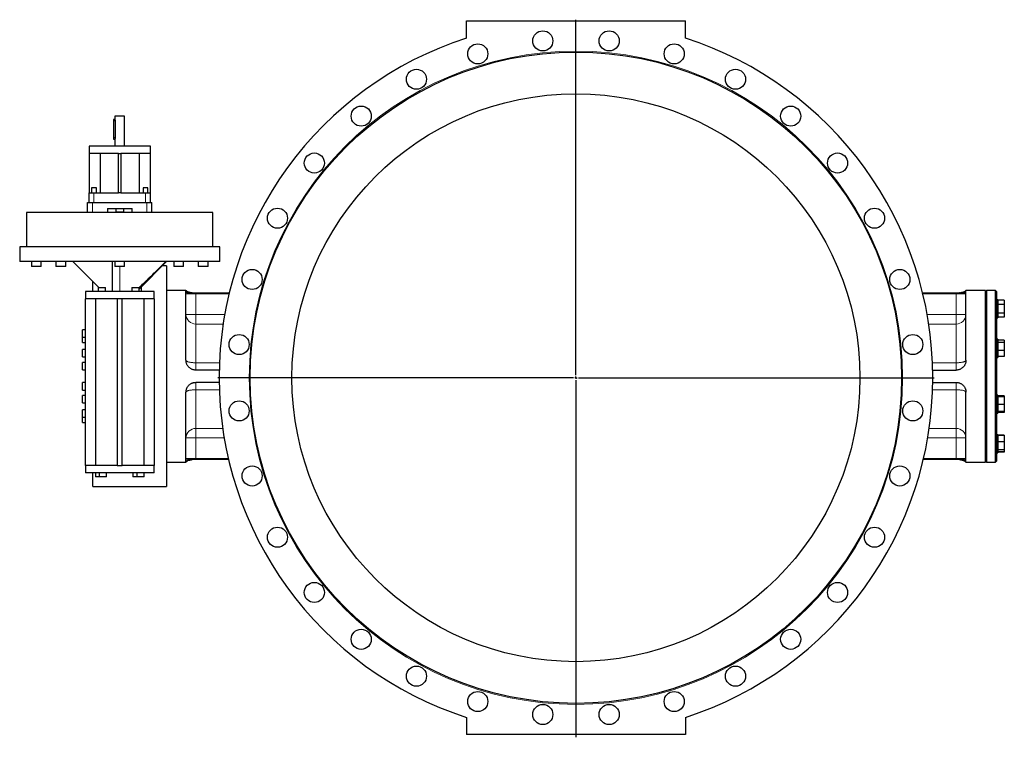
# Model space of a CAD drawing. Header units: millimetres. Extents: x -1833 to 1480, y -838 to 1864.
# Tile 3 of 4: x -1833 to 174, y 375 to 1838. Entities that reach past the tile are written whole.
import ezdxf

# ---------------------------------------------------------------- set-up
doc = ezdxf.new("R2010")
doc.units = ezdxf.units.MM
doc.layers.add('FORMAT', color=7, linetype='Continuous')

# ---------------------------------------------------------------- blocks, each defined once
blk = doc.blocks.new('SW_CENTERMARKSYMBOL_0')
at = {"layer": 'FORMAT', "color": 0}
for p, q in [((0, 5), (0, 730)), ((-5, 0), (-730, 0)), ((0, 0), (-2.5, 0)), ((0, 0), (0, 2.5)), ((0, 0), (0, -2.5)), ((0, 0), (2.5, 0)), ((5, 0), (730, 0)), ((0, -5), (0, -733.2))]:
    blk.add_line(p, q, dxfattribs=at)

msp = doc.modelspace()

# ---------------------------------------------------------------- linework, layer by layer
at = {"color": 7, "linetype": 'Continuous', "lineweight": 25}
for p, q in [((-921.9, 1800.9), (-921.9, 1835.9)), ((-921.9, 1835.9), (-475.9, 1835.9)), ((-475.9, 1800.9), (-475.9, 1835.9)), ((-1638.9, 1634.9), (-1641.9, 1634.9)), ((-1641.9, 1634.9), (-1641.9, 1631.9)), ((-1641.9, 1631.9), (-1641.9, 1597.9)), ((-1638.9, 1641.4), (-1638.9, 1634.9)), ((-1618.9, 1641.4), (-1638.9, 1641.4)), ((-1638.4, 1631.9), (-1638.4, 1597.9)), ((-1618.9, 1580.4), (-1618.9, 1641.4)), ((-1641.9, 1597.9), (-1641.9, 1594.9)), ((-1641.9, 1594.9), (-1638.8, 1594.9)), ((-1638.9, 1595), (-1638.9, 1580.4)), ((-1691.4, 1580.4), (-1691.4, 1565.4)), ((-1566.4, 1580.4), (-1691.4, 1580.4)), ((-1566.4, 1565.4), (-1566.4, 1580.4)), ((-1691.4, 1565.4), (-1691.4, 1485.4)), ((-1691.3, 1565.4), (-1691.4, 1565.4)), ((-1631.4, 1565.4), (-1691.3, 1565.4)), ((-1669.1, 1565.4), (-1669.1, 1485.4)), ((-1631.4, 1485.4), (-1631.4, 1565.4)), ((-1631.4, 1565.4), (-1626.4, 1565.4)), ((-1626.4, 1565.4), (-1626.4, 1485.4)), ((-1566.4, 1565.4), (-1626.4, 1565.4)), ((-1588.6, 1485.4), (-1588.6, 1565.4)), ((-1566.4, 1565.4), (-1566.3, 1565.4)), ((-1566.3, 1485.4), (-1566.3, 1565.4)), ((-1691.4, 1465.4), (-1691.4, 1485.4)), ((-1691.4, 1485.4), (-1681.4, 1485.4)), ((-1691.4, 1485.4), (-1691.4, 1485.4)), ((-1686.4, 1495.4), (-1686.4, 1485.4)), ((-1676.4, 1495.4), (-1686.4, 1495.4)), ((-1681.4, 1485.4), (-1631.4, 1485.4)), ((-1676.4, 1485.4), (-1676.4, 1495.4)), ((-1626.4, 1485.4), (-1631.4, 1485.4)), ((-1626.4, 1485.4), (-1576.4, 1485.4)), ((-1581.4, 1495.4), (-1581.4, 1485.4)), ((-1571.4, 1495.4), (-1581.4, 1495.4)), ((-1576.4, 1485.4), (-1566.4, 1485.4)), ((-1571.4, 1485.4), (-1571.4, 1495.4)), ((-1566.4, 1465.4), (-1566.4, 1485.4)), ((-1566.4, 1485.4), (-1566.3, 1485.4)), ((-1694.4, 1445.4), (-1694.4, 1465.4)), ((-1694.4, 1465.4), (-1684.4, 1465.4)), ((-1684.4, 1465.4), (-1573.4, 1465.4)), ((-1573.4, 1465.4), (-1563.4, 1465.4)), ((-1563.4, 1445.4), (-1563.4, 1465.4)), ((-1818.9, 1445.4), (-1818.9, 1375.4)), ((-1438.9, 1445.4), (-1818.9, 1445.4)), ((-1653.8, 1453.4), (-1653.8, 1445.4)), ((-1653.8, 1453.4), (-1636.4, 1453.4)), ((-1636.4, 1453.4), (-1621.4, 1453.4)), ((-1636.4, 1446.1), (-1636.4, 1453.4)), ((-1621.4, 1446.1), (-1636.4, 1446.1)), ((-1636.4, 1446.1), (-1636.4, 1445.4)), ((-1621.4, 1453.4), (-1621.4, 1446.1)), ((-1621.4, 1453.4), (-1603.9, 1453.4)), ((-1621.4, 1446.1), (-1621.4, 1445.4)), ((-1603.9, 1445.4), (-1603.9, 1453.4)), ((-1438.9, 1375.4), (-1438.9, 1445.4)), ((-1832.9, 1375.4), (-1832.9, 1345.4)), ((-1424.9, 1375.4), (-1832.9, 1375.4)), ((-1424.9, 1345.4), (-1424.9, 1375.4)), ((-1424.9, 1345.4), (-1832.9, 1345.4)), ((-1808.9, 1345.4), (-1808.9, 1335.4)), ((-1788.9, 1335.4), (-1788.9, 1345.4)), ((-1759.1, 1345.4), (-1759.1, 1335.4)), ((-1739.1, 1335.4), (-1739.1, 1345.4)), ((-1671.3, 1292.4), (-1724.3, 1345.4)), ((-1643.9, 1284.4), (-1643.9, 1345.4)), ((-1638.9, 1345.4), (-1638.9, 1335.4)), ((-1618.9, 1335.4), (-1618.9, 1345.4)), ((-1589.5, 1289.2), (-1533.4, 1345.4)), ((-1518.6, 1345.4), (-1518.6, 1335.4)), ((-1498.6, 1335.4), (-1498.6, 1345.4)), ((-1468.9, 1345.4), (-1468.9, 1335.4)), ((-1448.9, 1335.4), (-1448.9, 1345.4)), ((-1798.9, 1335.4), (-1808.9, 1335.4)), ((-1788.9, 1335.4), (-1798.9, 1335.4)), ((-1742, 1335.4), (-1759.1, 1335.4)), ((-1739.1, 1335.4), (-1742, 1335.4)), ((-1618.9, 1335.4), (-1638.9, 1335.4)), ((-1533.9, 1336.4), (-1542.4, 1336.4)), ((-1533.9, 1336.4), (-1533.9, 886.4)), ((-1498.6, 1335.4), (-1518.6, 1335.4)), ((-1448.9, 1335.4), (-1468.9, 1335.4)), ((-1683.9, 1284.4), (-1683.9, 1304.9)), ((-1673.2, 1292.4), (-1673.2, 1284.4)), ((-1673.2, 1292.4), (-1658.2, 1292.4)), ((-1658.2, 1284.4), (-1658.2, 1292.4)), ((-1604.5, 1292.4), (-1604.5, 1284.4)), ((-1604.5, 1292.4), (-1589.5, 1292.4)), ((-1589.5, 1284.4), (-1589.5, 1292.4)), ((-1586.4, 1292.4), (-1584.5, 1292.4)), ((-1584.5, 1284.4), (-1584.5, 1292.4)), ((-1493.9, 1286.4), (-1533.9, 1286.4)), ((-1493.9, 1286.1), (-1493.9, 1286.4)), ((-1493.9, 1286.1), (-1493.9, 1286.1)), ((136.1, 1286.4), (96.1, 1286.4)), ((96.1, 1286.1), (96.1, 1286.4)), ((96.1, 1286.1), (96.1, 1286.1)), ((138.1, 1286.4), (136.1, 1284.4)), ((136.1, 1111.4), (136.1, 1286.4)), ((156.1, 1286.4), (138.1, 1286.4)), ((138.1, 1286.4), (138.1, 936.4)), ((158.1, 1284.4), (156.1, 1286.4)), ((156.1, 936.4), (156.1, 1286.4)), ((-1698.9, 1284.4), (-1698.9, 1269.4)), ((-1558.9, 1284.4), (-1698.9, 1284.4)), ((-1698.9, 929.4), (-1698.9, 1269.4)), ((-1698.7, 1269.4), (-1698.9, 1269.4)), ((-1633.9, 1269.4), (-1698.7, 1269.4)), ((-1678.6, 1269.4), (-1678.6, 929.4)), ((-1633.9, 1269.4), (-1633.9, 929.4)), ((-1628.9, 1269.4), (-1633.9, 1269.4)), ((-1623.9, 1269.4), (-1628.9, 1269.4)), ((-1623.9, 929.4), (-1623.9, 1269.4)), ((-1559, 1269.4), (-1623.9, 1269.4)), ((-1579.1, 929.4), (-1579.1, 1269.4)), ((-1559, 1269.4), (-1558.9, 1269.4)), ((-1558.9, 1269.4), (-1558.9, 1284.4)), ((-1558.9, 1269.4), (-1558.9, 929.4)), ((-1493.9, 1143.9), (-1493.9, 1283.4)), ((-1482.5, 1281.4), (-1481, 1281.4)), ((-1481, 1281.4), (-1481.3, 1281.4)), ((-1481.2, 1281.4), (-1481, 1281.4)), ((-1481, 1281.4), (-1481, 1281.4)), ((-1481, 1281.4), (-1405.5, 1281.4)), ((7.8, 1281.4), (83.3, 1281.4)), ((96.1, 1143.9), (96.1, 1283.4)), ((158.1, 1284.4), (158.1, 938.4)), ((161.1, 1267.5), (158.1, 1267.5)), ((161.1, 1267.5), (161.1, 1230.5)), ((174.3, 1266.4), (161.1, 1266.4)), ((174.3, 1266.4), (174.3, 1257.4)), ((174.3, 1257.4), (161.1, 1257.4)), ((174.3, 1257.4), (174.3, 1240.1)), ((158.1, 1230.5), (161.1, 1230.5)), ((174.3, 1240.1), (161.1, 1240.1)), ((174.3, 1231.7), (161.1, 1231.7)), ((174.3, 1240.1), (174.3, 1231.7)), ((-1698.9, 1206), (-1704.9, 1206)), ((-1704.9, 1193.2), (-1704.9, 1206)), ((-1704.9, 1191), (-1704.9, 1193.2)), ((-1704.9, 1191), (-1698.9, 1191)), ((-1704.9, 1187.5), (-1704.9, 1191)), ((-1704.9, 1180), (-1704.9, 1187.5)), ((161.1, 1186.9), (158.1, 1186.9)), ((161.1, 1186.9), (161.1, 1149.9)), ((174.3, 1185.2), (161.1, 1185.2)), ((174.3, 1185.2), (174.3, 1180.4)), ((-1704.9, 1180), (-1698.9, 1180)), ((-1698.9, 1165.9), (-1704.9, 1165.9)), ((-1704.9, 1150.9), (-1704.9, 1165.9)), ((174.3, 1180.4), (161.1, 1180.4)), ((174.3, 1180.4), (174.3, 1163.6)), ((-1704.9, 1150.9), (-1698.9, 1150.9)), ((158.1, 1149.9), (161.1, 1149.9)), ((174.3, 1163.6), (161.1, 1163.6)), ((174.3, 1151.6), (161.1, 1151.6)), ((174.3, 1163.6), (174.3, 1151.6)), ((-1698.9, 1139.5), (-1704.9, 1139.5)), ((-1704.9, 1137.3), (-1704.9, 1139.5)), ((-1704.9, 1124.5), (-1704.9, 1137.3)), ((-1704.9, 1124.5), (-1698.9, 1124.5)), ((-1426.2, 1123.9), (-1473.9, 1123.9)), ((28.5, 1123.9), (76.1, 1123.9)), ((136.1, 936.4), (136.1, 1111.4)), ((-1698.9, 1098.3), (-1704.9, 1098.3)), ((-1704.9, 1083.3), (-1704.9, 1098.3)), ((-1426.3, 1098.9), (-1473.9, 1098.9)), ((28.6, 1098.9), (76.1, 1098.9)), ((-1704.9, 1083.3), (-1698.9, 1083.3)), ((-1698.9, 1071.9), (-1704.9, 1071.9)), ((-1704.9, 1056.9), (-1704.9, 1071.9)), ((-1493.9, 939.4), (-1493.9, 1078.9)), ((96.1, 939.4), (96.1, 1078.9)), ((161.1, 1072.9), (158.1, 1072.9)), ((161.1, 1072.9), (161.1, 1035.9)), ((174.3, 1071.2), (161.1, 1071.2)), ((174.3, 1069.5), (161.1, 1069.5)), ((174.3, 1069.2), (161.1, 1069.2)), ((174.3, 1071.2), (174.3, 1069.5)), ((174.3, 1069.5), (174.3, 1069.2)), ((174.3, 1069.2), (174.3, 1054)), ((-1704.9, 1056.9), (-1698.9, 1056.9)), ((174.3, 1054), (161.1, 1054)), ((174.3, 1054), (174.3, 1039.2)), ((-1698.9, 1042.8), (-1704.9, 1042.8)), ((-1704.9, 1027.8), (-1704.9, 1042.8)), ((-1704.9, 1027.8), (-1698.9, 1027.8)), ((-1704.9, 1016.8), (-1704.9, 1027.8)), ((158.1, 1035.9), (161.1, 1035.9)), ((174.3, 1039.2), (161.1, 1039.2)), ((174.3, 1037.6), (161.1, 1037.6)), ((174.3, 1039.2), (174.3, 1037.6)), ((-1704.9, 1016.8), (-1698.9, 1016.8)), ((161.1, 992.2), (158.1, 992.2)), ((161.1, 992.2), (161.1, 955.2)), ((174.3, 991), (161.1, 991)), ((174.3, 990.4), (161.1, 990.4)), ((174.3, 991), (174.3, 990.4)), ((174.3, 990.4), (174.3, 977.9)), ((174.3, 977.9), (161.1, 977.9)), ((174.3, 977.9), (174.3, 961.3)), ((158.1, 955.2), (161.1, 955.2)), ((174.3, 961.3), (161.1, 961.3)), ((174.3, 957.1), (161.1, 957.1)), ((174.3, 956.4), (161.1, 956.4)), ((174.3, 961.3), (174.3, 957.1)), ((174.3, 957.1), (174.3, 956.4)), ((-1698.9, 929.4), (-1698.9, 914.4)), ((-1698.7, 929.4), (-1698.9, 929.4)), ((-1633.9, 929.4), (-1698.7, 929.4)), ((-1633.9, 929.4), (-1628.9, 929.4)), ((-1628.9, 929.4), (-1623.9, 929.4)), ((-1559, 929.4), (-1623.9, 929.4)), ((-1559, 929.4), (-1558.9, 929.4)), ((-1558.9, 914.4), (-1558.9, 929.4)), ((-1533.9, 936.4), (-1493.9, 936.4)), ((-1493.9, 936.6), (-1493.9, 936.7)), ((-1493.9, 936.4), (-1493.9, 936.6)), ((-1406.9, 941.4), (-1481, 941.4)), ((83.3, 941.4), (9.2, 941.4)), ((83.3, 941.4), (83.5, 941.4)), ((83.3, 941.4), (83.3, 941.4)), ((83.5, 941.4), (83.3, 941.4)), ((96.1, 936.6), (96.1, 936.7)), ((96.1, 936.4), (96.1, 936.6)), ((96.1, 936.4), (136.1, 936.4)), ((136.1, 938.4), (138.1, 936.4)), ((138.1, 936.4), (156.1, 936.4)), ((156.1, 936.4), (158.1, 938.4)), ((-1558.9, 914.4), (-1698.9, 914.4)), ((-1683.9, 886.4), (-1683.9, 914.4)), ((-1678.4, 914.4), (-1678.4, 906.4)), ((-1670.8, 906.4), (-1678.4, 906.4)), ((-1670.8, 914.4), (-1670.8, 906.4)), ((-1655.8, 906.4), (-1670.8, 906.4)), ((-1655.8, 906.4), (-1655.8, 914.4)), ((-1601.9, 914.4), (-1601.9, 906.4)), ((-1594.3, 906.4), (-1601.9, 906.4)), ((-1594.3, 914.4), (-1594.3, 906.4)), ((-1579.3, 906.4), (-1594.3, 906.4)), ((-1579.3, 906.4), (-1579.3, 914.4)), ((-1683.9, 886.4), (-1533.9, 886.4)), ((-921.9, 415.9), (-921.9, 380.9)), ((-475.9, 415.9), (-475.9, 380.9)), ((-475.9, 380.9), (-921.9, 380.9))]:
    msp.add_line(p, q, dxfattribs=at)
at = {"color": 8, "linetype": 'Continuous', "lineweight": 18}
for p, q in [((-1641.9, 1631.9), (-1638.4, 1631.9)), ((-1641.9, 1597.9), (-1638.4, 1597.9)), ((-1681.4, 1465.4), (-1681.4, 1485.4)), ((-1576.4, 1465.4), (-1576.4, 1485.4)), ((-1684.4, 1445.4), (-1684.4, 1465.4)), ((-1573.4, 1445.4), (-1573.4, 1465.4)), ((-1628.9, 1284.4), (-1628.9, 1335.4)), ((-1493.9, 1279.4), (-1473.9, 1279.4)), ((-1473.9, 1279.7), (-1473.9, 1279.4)), ((-1473.9, 1279.4), (-1473.9, 1237.3)), ((-1406, 1279.4), (-1473.9, 1279.4)), ((76.1, 1279.4), (8.3, 1279.4)), ((76.1, 1279.4), (76.1, 1279.7)), ((76.1, 1237.3), (76.1, 1279.4)), ((96.1, 1279.4), (76.1, 1279.4)), ((83.3, 1281.4), (83.3, 1281.4)), ((-1493.9, 1237.3), (-1473.9, 1237.3)), ((-1473.9, 1217.9), (-1473.9, 1237.3)), ((-1473.9, 1237.3), (-1414.8, 1237.3)), ((17.1, 1237.3), (76.1, 1237.3)), ((96.1, 1237.3), (76.1, 1237.3)), ((76.1, 1217.9), (76.1, 1237.3)), ((-1473.9, 1217.9), (-1473.9, 1138.9)), ((-1418.1, 1217.9), (-1473.9, 1217.9)), ((76.1, 1217.9), (20.4, 1217.9)), ((76.1, 1138.9), (76.1, 1217.9)), ((-1473.9, 1123.9), (-1473.9, 1138.9)), ((-1473.9, 1138.9), (-1425.7, 1138.9)), ((28, 1138.9), (76.1, 1138.9)), ((76.1, 1123.9), (76.1, 1138.9)), ((-1473.9, 1083.9), (-1473.9, 1098.9)), ((76.1, 1083.9), (76.1, 1098.9)), ((-1473.9, 1083.9), (-1473.9, 1004.9)), ((-1425.9, 1083.9), (-1473.9, 1083.9)), ((76.1, 1083.9), (28.2, 1083.9)), ((76.1, 1004.9), (76.1, 1083.9)), ((-1473.9, 1004.9), (-1419, 1004.9)), ((-1473.9, 985.5), (-1473.9, 1004.9)), ((21.2, 1004.9), (76.1, 1004.9)), ((76.1, 985.5), (76.1, 1004.9)), ((-1473.9, 985.5), (-1493.9, 985.5)), ((-1473.9, 985.5), (-1473.9, 943.4)), ((-1415.9, 985.5), (-1473.9, 985.5)), ((76.1, 985.5), (18.2, 985.5)), ((76.1, 985.5), (96.1, 985.5)), ((76.1, 943.4), (76.1, 985.5)), ((-1493.9, 943.4), (-1473.9, 943.4)), ((-1482.5, 941.3), (-1481, 941.4)), ((-1482.4, 941.3), (-1481, 941.4)), ((-1481, 941.4), (-1481, 941.4)), ((-1473.9, 943.4), (-1473.9, 943)), ((-1473.9, 943.4), (-1407.4, 943.4)), ((9.7, 943.4), (76.1, 943.4)), ((76.1, 943.4), (96.1, 943.4)), ((76.1, 943), (76.1, 943.4))]:
    msp.add_line(p, q, dxfattribs=at)
at = {"color": 8, "linetype": 'Continuous', "lineweight": 18, "flags": 128}
for points in [[(-1493.9, 1283.4), (-1493.8, 1283.1), (-1493.6, 1282.8), (-1493.3, 1282.6), (-1492.9, 1282.3), (-1492.3, 1282), (-1491.7, 1281.7), (-1490.9, 1281.5), (-1490, 1281.3), (-1489.1, 1281), (-1488, 1280.8), (-1486.8, 1280.6), (-1485.6, 1280.4), (-1484.3, 1280.3), (-1482.9, 1280.1), (-1481.5, 1280), (-1480, 1279.9), (-1478.5, 1279.8), (-1477, 1279.8), (-1475.4, 1279.8), (-1473.9, 1279.7)], [(76.1, 1279.7), (77.7, 1279.8), (79.3, 1279.8), (80.8, 1279.8), (82.3, 1279.9), (83.8, 1280), (85.2, 1280.1), (86.6, 1280.3), (87.9, 1280.4), (89.1, 1280.6), (90.3, 1280.8), (91.4, 1281), (92.3, 1281.3), (93.2, 1281.5), (94, 1281.7), (94.6, 1282), (95.2, 1282.3), (95.6, 1282.6), (95.9, 1282.8), (96.1, 1283.1), (96.1, 1283.4)], [(85.4, 1281.5), (85, 1281.5), (83.3, 1281.4)], [(83.3, 1281.4), (85, 1281.5), (85.6, 1281.5)], [(-1493.9, 1143.9), (-1493.8, 1143.5), (-1493.6, 1143.1), (-1493.3, 1142.7), (-1492.9, 1142.3), (-1492.3, 1142), (-1491.7, 1141.6), (-1490.9, 1141.3), (-1490, 1140.9), (-1489.1, 1140.6), (-1488, 1140.3), (-1486.8, 1140.1), (-1485.6, 1139.8), (-1484.3, 1139.6), (-1482.9, 1139.4), (-1481.5, 1139.3), (-1480, 1139.1), (-1478.5, 1139), (-1477, 1138.9), (-1475.4, 1138.9), (-1473.9, 1138.9)], [(76.1, 1138.9), (77.7, 1138.9), (79.3, 1138.9), (80.8, 1139), (82.3, 1139.1), (83.8, 1139.3), (85.2, 1139.4), (86.6, 1139.6), (87.9, 1139.8), (89.1, 1140.1), (90.3, 1140.3), (91.4, 1140.6), (92.3, 1140.9), (93.2, 1141.3), (94, 1141.6), (94.6, 1142), (95.2, 1142.3), (95.6, 1142.7), (95.9, 1143.1), (96.1, 1143.5), (96.1, 1143.9)], [(-1473.9, 1083.9), (-1475.4, 1083.9), (-1477, 1083.8), (-1478.5, 1083.7), (-1480, 1083.6), (-1481.5, 1083.5), (-1482.9, 1083.3), (-1484.3, 1083.1), (-1485.6, 1082.9), (-1486.8, 1082.7), (-1488, 1082.4), (-1489.1, 1082.1), (-1490, 1081.8), (-1490.9, 1081.5), (-1491.7, 1081.2), (-1492.3, 1080.8), (-1492.9, 1080.4), (-1493.3, 1080), (-1493.6, 1079.7), (-1493.8, 1079.3), (-1493.9, 1078.9)], [(96.1, 1078.9), (96.1, 1079.3), (95.9, 1079.7), (95.6, 1080), (95.2, 1080.4), (94.6, 1080.8), (94, 1081.2), (93.2, 1081.5), (92.3, 1081.8), (91.4, 1082.1), (90.3, 1082.4), (89.1, 1082.7), (87.9, 1082.9), (86.6, 1083.1), (85.2, 1083.3), (83.8, 1083.5), (82.3, 1083.6), (80.8, 1083.7), (79.3, 1083.8), (77.7, 1083.9), (76.1, 1083.9)], [(-1493.9, 939.4), (-1493.8, 939.6), (-1493.6, 939.9), (-1493.3, 940.2), (-1492.9, 940.5), (-1492.3, 940.8), (-1491.7, 941), (-1490.9, 941.3), (-1490, 941.5), (-1489.1, 941.7), (-1488, 941.9), (-1486.8, 942.1), (-1485.6, 942.3), (-1484.3, 942.5), (-1482.9, 942.6), (-1481.5, 942.7), (-1480, 942.8), (-1478.5, 942.9), (-1477, 943), (-1475.4, 943), (-1473.9, 943)], [(76.1, 943), (77.7, 943), (79.3, 943), (80.8, 942.9), (82.3, 942.8), (83.8, 942.7), (85.2, 942.6), (86.6, 942.5), (87.9, 942.3), (89.1, 942.1), (90.3, 941.9), (91.4, 941.7), (92.3, 941.5), (93.2, 941.3), (94, 941), (94.6, 940.8), (95.2, 940.5), (95.6, 940.2), (95.9, 939.9), (96.1, 939.6), (96.1, 939.4)]]:
    msp.add_lwpolyline(points, dxfattribs=at)
at = {"color": 7, "linetype": 'Continuous', "lineweight": 25, "flags": 128}
for points in [[(-1483.7, 1281.6), (-1482.2, 1281.4), (-1480.6, 1281.4)], [(82.9, 1281.4), (84.5, 1281.4), (85.7, 1281.6)], [(83.6, 1281.4), (83.5, 1281.4), (83.3, 1281.4)], [(-1480.6, 941.4), (-1482.2, 941.3), (-1483.4, 941.2)], [(86, 941.1), (84.5, 941.3), (82.9, 941.4)], [(83.3, 941.4), (85, 941.3), (85.8, 941.2)]]:
    msp.add_lwpolyline(points, dxfattribs=at)
at = {"color": 7, "linetype": 'Continuous', "lineweight": 25}
for centre, radius in [((-766.5, 1795.1), 20.5), ((-631.2, 1795.1), 20.5), ((-899.1, 1768.7), 20.5), ((-498.6, 1768.7), 20.5), ((-698.9, 1108.4), 664), ((-1024.1, 1716.9), 20.5), ((-373.6, 1716.9), 20.5), ((-698.9, 1108.4), 579), ((-1136.6, 1641.8), 20.5), ((-261.1, 1641.8), 20.5), ((-1232.2, 1546.1), 20.5), ((-165.5, 1546.1), 20.5), ((-1307.4, 1433.6), 20.5), ((-90.3, 1433.6), 20.5), ((-1359.1, 1308.7), 20.5), ((-38.6, 1308.7), 20.5), ((-1385.5, 1176), 20.5), ((-12.2, 1176), 20.5), ((-1385.5, 1040.7), 20.5), ((-12.2, 1040.7), 20.5), ((-1359.1, 908.1), 20.5), ((-38.6, 908.1), 20.5), ((-1307.4, 783.1), 20.5), ((-90.3, 783.1), 20.5), ((-1232.2, 670.6), 20.5), ((-165.5, 670.6), 20.5), ((-1136.6, 575), 20.5), ((-261.1, 575), 20.5), ((-1024.1, 499.9), 20.5), ((-373.6, 499.9), 20.5), ((-899.1, 448.1), 20.5), ((-498.6, 448.1), 20.5), ((-766.5, 421.7), 20.5), ((-631.2, 421.7), 20.5)]:
    msp.add_circle(centre, radius, dxfattribs=at)
at = {"color": 8, "linetype": 'Continuous', "lineweight": 18}
msp.add_circle((-698.9, 1108.4), 666, dxfattribs=at)
at = {"color": 7, "linetype": 'Continuous', "lineweight": 25}
for centre, radius, start, end in [((-698.9, 1108.4), 727.5, 107.8502, 252.1498), ((-698.9, 1108.4), 727.5, 287.8502, 72.1498), ((-1480.6, 1301.4), 20, 228.6179, 248.4689), ((82.9, 1301.4), 20, 288.4832, 311.4019), ((-1480.6, 921.4), 20, 108.4829, 131.3828), ((82.9, 921.4), 20, 48.5972, 68.4689)]:
    msp.add_arc(centre, radius, start, end, dxfattribs=at)
at = {"color": 8, "linetype": 'Continuous', "lineweight": 18}
for centre, radius, start, end in [((-1481, 1301.4), 20, 229.84, 269.9417), ((-1481, 1301.3), 19.9, 229.6882, 265.4927), ((83.2, 1301.3), 20, 289.3918, 310.2517), ((83.2, 1301.3), 19.9, 289.4119, 310.3051), ((-1474.2, 1237.6), 19.7, 180.9393, 270.9094), ((76.5, 1237.6), 19.7, 269.0906, 359.0607), ((-1474.2, 985.2), 19.7, 89.0906, 179.0607), ((76.5, 985.2), 19.7, 0.9393, 90.9094), ((-1481, 921.4), 20, 109.3918, 130.253), ((-1480.9, 921.4), 19.9, 109.4242, 130.3055), ((83.3, 921.4), 20, 49.8402, 89.9416), ((83.2, 921.4), 19.9, 49.6953, 66.0808)]:
    msp.add_arc(centre, radius, start, end, dxfattribs=at)
at = {"color": 7, "linetype": 'Continuous', "lineweight": 25}
for points, knots in [([(-1638.9, 1634.9), (-1638.8, 1634.9), (-1638.8, 1634.8), (-1638.7, 1634.3), (-1638.5, 1633.6), (-1638.4, 1632.7), (-1638.4, 1632.2), (-1638.4, 1631.9)], [0, 0, 0, 0, 0.208278, 0.416347, 0.629825, 0.848014, 1, 1, 1, 1]), ([(-1638.4, 1597.9), (-1638.4, 1597.8), (-1638.4, 1597.4), (-1638.5, 1596.7), (-1638.6, 1595.8), (-1638.8, 1595.2), (-1638.9, 1594.9), (-1638.8, 1594.9), (-1638.8, 1595)], [0, 0, 0, 0, 0.060687, 0.265106, 0.472398, 0.688323, 0.9056, 1, 1, 1, 1]), ([(-1589.5, 1292), (-1588.8, 1292.7), (-1584.6, 1296.6), (-1573.6, 1307.2), (-1556, 1324.3), (-1541.9, 1338.2), (-1534.6, 1345.4)], [0, 0, 0, 0, 0.0389345, 0.225349, 0.5983479, 1, 1, 1, 1]), ([(-1493.9, 1283.4), (-1493.9, 1283.5), (-1493.9, 1283.9), (-1493.9, 1284.7), (-1493.9, 1285.3), (-1493.9, 1285.8), (-1493.9, 1286), (-1493.9, 1286.1)], [0, 0, 0, 0, 0.067435, 0.337211, 0.606987, 0.803432, 1, 1, 1, 1]), ([(96.1, 1283.4), (96.1, 1283.5), (96.1, 1283.9), (96.1, 1284.7), (96.1, 1285.3), (96.1, 1285.8), (96.1, 1286), (96.1, 1286.1)], [0, 0, 0, 0, 0.066641, 0.33324, 0.59984, 0.799854, 1, 1, 1, 1]), ([(-1483.4, 1281.6), (-1483.4, 1281.6), (-1483.4, 1281.6), (-1483.4, 1281.6), (-1483.4, 1281.6), (-1483.4, 1281.6), (-1483.4, 1281.6), (-1483.5, 1281.6), (-1483.6, 1281.6), (-1483.7, 1281.6), (-1484, 1281.7), (-1484.7, 1281.8), (-1485.6, 1282.1), (-1486.6, 1282.4), (-1487.5, 1282.7), (-1488.2, 1282.9), (-1488.6, 1283.1), (-1488.8, 1283.1), (-1488.9, 1283.2), (-1489, 1283.2), (-1489, 1283.2), (-1489, 1283.2)], [0, 0, 0, 0, 0.000034, 0.000318, 0.000624, 0.000974, 0.001833, 0.004361, 0.029634, 0.051896, 0.095683, 0.186522, 0.353907, 0.549887, 0.717448, 0.815256, 0.894804, 0.930466, 0.964585, 0.991981, 1, 1, 1, 1]), ([(-1481.3, 1281.4), (-1481.4, 1281.4), (-1481.8, 1281.4), (-1482.2, 1281.4), (-1482.5, 1281.5)], [0, 0, 0, 0, 0.3081, 1, 1, 1, 1]), ([(88.9, 1282.3), (88.5, 1282.2), (87.8, 1282.1), (86.9, 1281.8), (86.1, 1281.7), (85.5, 1281.6), (85.2, 1281.5), (85.1, 1281.5), (85, 1281.5), (85, 1281.5), (85, 1281.5), (85, 1281.5), (85, 1281.5), (85, 1281.5)], [0, 0, 0, 0, 0.273966, 0.519608, 0.725844, 0.884753, 0.94426, 0.966534, 0.982872, 0.989158, 0.994508, 0.999343, 1, 1, 1, 1]), ([(89.9, 1282.6), (89.9, 1282.6), (89.9, 1282.6), (89.9, 1282.6), (89.8, 1282.6), (89.8, 1282.6), (89.6, 1282.5), (89.3, 1282.4), (89, 1282.4), (88.9, 1282.3)], [0, 0, 0, 0, 0.012613, 0.03411, 0.058749, 0.120976, 0.310071, 0.599329, 1, 1, 1, 1]), ([(-1473.9, 1123.9), (-1474.6, 1123.9), (-1476.1, 1124), (-1478.3, 1124.3), (-1480.5, 1125), (-1482.5, 1125.8), (-1484.5, 1126.9), (-1486.3, 1128.2), (-1488, 1129.7), (-1489.5, 1131.4), (-1490.8, 1133.2), (-1491.9, 1135.1), (-1492.7, 1137.2), (-1493.4, 1139.3), (-1493.8, 1141.6), (-1493.8, 1143.1), (-1493.9, 1143.9)], [0, 0, 0, 0, 0.070955, 0.142136, 0.213091, 0.284047, 0.355229, 0.426185, 0.497104, 0.568247, 0.639167, 0.710143, 0.781345, 0.852326, 0.926162, 1, 1, 1, 1]), ([(96.1, 1143.9), (96.1, 1143.1), (96.1, 1141.6), (95.7, 1139.4), (95.1, 1137.3), (94.2, 1135.2), (93.1, 1133.2), (91.8, 1131.3), (90.3, 1129.7), (88.6, 1128.2), (86.7, 1126.9), (84.8, 1125.8), (82.7, 1124.9), (80.5, 1124.3), (78.4, 1124), (76.9, 1123.9), (76.1, 1123.9)], [0, 0, 0, 0, 0.072103, 0.14443, 0.216526, 0.288672, 0.361051, 0.433193, 0.504523, 0.576081, 0.647411, 0.718346, 0.789508, 0.860446, 0.930222, 1, 1, 1, 1]), ([(-1493.9, 1078.9), (-1493.8, 1079.6), (-1493.8, 1081.1), (-1493.4, 1083.3), (-1492.8, 1085.5), (-1491.9, 1087.6), (-1490.8, 1089.6), (-1489.5, 1091.4), (-1488, 1093.1), (-1486.3, 1094.6), (-1484.4, 1095.9), (-1482.5, 1097), (-1480.4, 1097.8), (-1478.2, 1098.4), (-1476.1, 1098.8), (-1474.6, 1098.9), (-1473.9, 1098.9)], [0, 0, 0, 0, 0.072103, 0.14443, 0.216526, 0.288672, 0.361051, 0.433193, 0.504523, 0.576081, 0.647411, 0.718346, 0.789508, 0.860446, 0.930222, 1, 1, 1, 1]), ([(76.1, 1098.9), (76.9, 1098.9), (78.4, 1098.8), (80.6, 1098.4), (82.8, 1097.8), (84.8, 1096.9), (86.8, 1095.9), (88.6, 1094.6), (90.3, 1093.1), (91.8, 1091.4), (93.1, 1089.6), (94.2, 1087.6), (95, 1085.6), (95.7, 1083.4), (96.1, 1081.2), (96.1, 1079.6), (96.1, 1078.9)], [0, 0, 0, 0, 0.070955, 0.142136, 0.213091, 0.284047, 0.355229, 0.426185, 0.497104, 0.568247, 0.639167, 0.710143, 0.781345, 0.852326, 0.926162, 1, 1, 1, 1]), ([(-1493.9, 936.7), (-1493.9, 936.7), (-1493.9, 936.8), (-1493.9, 937.2), (-1493.9, 938), (-1493.9, 938.8), (-1493.9, 939.4)], [0, 0, 0, 0, 0.066479, 0.332431, 0.598383, 1, 1, 1, 1]), ([(-1487.6, 940.2), (-1487.6, 940.2), (-1487.6, 940.2), (-1487.6, 940.2), (-1487.5, 940.2), (-1487.5, 940.2), (-1487.3, 940.3), (-1487, 940.3), (-1486.7, 940.4), (-1486.6, 940.4)], [0, 0, 0, 0, 0.012613, 0.034109, 0.058774, 0.120996, 0.310078, 0.599314, 1, 1, 1, 1]), ([(-1486.6, 940.4), (-1486.2, 940.5), (-1485.6, 940.7), (-1484.6, 940.9), (-1483.8, 941.1), (-1483.2, 941.2), (-1482.9, 941.3), (-1482.8, 941.3), (-1482.7, 941.3), (-1482.7, 941.3), (-1482.7, 941.3), (-1482.7, 941.3), (-1482.7, 941.3), (-1482.7, 941.3)], [0, 0, 0, 0, 0.273975, 0.519598, 0.725847, 0.884742, 0.944258, 0.96653, 0.982877, 0.989153, 0.994502, 0.99934, 1, 1, 1, 1]), ([(-1481.3, 941.4), (-1481.3, 941.4), (-1481.2, 941.4), (-1481.1, 941.4), (-1481, 941.4)], [0, 0, 0, 0, 0.308772, 1, 1, 1, 1]), ([(83.5, 941.4), (83.7, 941.4), (84.2, 941.4), (85, 941.3), (85.6, 941.2), (85.8, 941.2)], [0, 0, 0, 0, 0.171512, 0.730638, 1, 1, 1, 1]), ([(85.7, 941.2), (85.7, 941.2), (85.7, 941.2), (85.7, 941.2), (85.7, 941.2), (85.7, 941.2), (85.7, 941.2), (85.7, 941.2), (85.8, 941.2), (86, 941.1), (86.3, 941.1), (86.9, 940.9), (87.9, 940.7), (88.9, 940.4), (89.8, 940.1), (90.5, 939.8), (90.9, 939.7), (91.1, 939.6), (91.2, 939.6), (91.3, 939.6), (91.3, 939.6), (91.3, 939.6)], [0, 0, 0, 0, 0.000034, 0.000318, 0.000628, 0.000972, 0.001831, 0.004367, 0.029628, 0.051889, 0.095673, 0.186504, 0.353888, 0.549885, 0.717466, 0.815277, 0.894812, 0.930471, 0.964589, 0.991984, 1, 1, 1, 1]), ([(96.1, 936.7), (96.1, 936.7), (96.1, 936.8), (96.1, 937.2), (96.1, 938), (96.1, 938.8), (96.1, 939.4)], [0, 0, 0, 0, 0.06572, 0.328633, 0.591547, 1, 1, 1, 1])]:
    msp.add_open_spline(points, degree=3, knots=knots, dxfattribs=at)
at = {"color": 8, "linetype": 'Continuous', "lineweight": 18}
for points, knots in [([(-1481, 1281.4), (-1481, 1281.4), (-1481, 1281.4), (-1481, 1281.4), (-1481, 1281.4), (-1481, 1281.4), (-1480.9, 1281.4), (-1480.8, 1281.3), (-1480.6, 1281.3), (-1480.3, 1281.3), (-1479.9, 1281.2), (-1479.6, 1281.2), (-1479.1, 1281.1), (-1478.5, 1281.1), (-1477.8, 1281), (-1477.3, 1280.9), (-1476.8, 1280.8), (-1476.4, 1280.7), (-1475.9, 1280.6), (-1475.5, 1280.6), (-1475.1, 1280.4), (-1474.7, 1280.3), (-1474.3, 1280.2), (-1474.1, 1280.1), (-1474, 1280), (-1473.9, 1279.9), (-1473.9, 1279.8), (-1473.9, 1279.8), (-1473.9, 1279.7)], [0, 0, 0, 0, 0.005775, 0.01124, 0.016718, 0.022529, 0.036588, 0.054715, 0.085994, 0.127247, 0.178777, 0.219849, 0.267224, 0.365544, 0.466809, 0.516749, 0.565381, 0.656785, 0.699943, 0.738664, 0.810348, 0.868918, 0.917109, 0.953698, 0.968411, 0.980674, 0.990947, 1, 1, 1, 1]), ([(76.1, 1279.7), (76.1, 1279.8), (76.2, 1279.8), (76.2, 1279.8), (76.2, 1279.9), (76.2, 1279.9), (76.2, 1279.9), (76.3, 1280), (76.4, 1280.1), (76.6, 1280.2), (76.9, 1280.3), (77.3, 1280.4), (77.7, 1280.5), (78.1, 1280.6), (78.6, 1280.7), (79.2, 1280.8), (79.8, 1280.9), (80.3, 1281), (80.9, 1281.1), (81.5, 1281.2), (82.2, 1281.2), (82.7, 1281.3), (83, 1281.3), (83.1, 1281.3), (83.2, 1281.4), (83.3, 1281.4), (83.3, 1281.4), (83.3, 1281.4), (83.3, 1281.4)], [0, 0, 0, 0, 0.004849, 0.009924, 0.015389, 0.021376, 0.027986, 0.035293, 0.043355, 0.077475, 0.122311, 0.178248, 0.246796, 0.28486, 0.327294, 0.419107, 0.520149, 0.572804, 0.625845, 0.729204, 0.821699, 0.895604, 0.92414, 0.946869, 0.964105, 0.977456, 0.988359, 1, 1, 1, 1]), ([(-1473.9, 943), (-1473.9, 943), (-1473.9, 943), (-1473.9, 942.9), (-1473.9, 942.9), (-1473.9, 942.9), (-1473.9, 942.8), (-1474, 942.8), (-1474.1, 942.7), (-1474.3, 942.6), (-1474.6, 942.5), (-1475, 942.3), (-1475.4, 942.2), (-1475.8, 942.1), (-1476.3, 942.1), (-1476.9, 941.9), (-1477.5, 941.8), (-1478, 941.8), (-1478.6, 941.7), (-1479.2, 941.6), (-1479.9, 941.5), (-1480.4, 941.5), (-1480.7, 941.4), (-1480.8, 941.4), (-1480.9, 941.4), (-1481, 941.4), (-1481, 941.4), (-1481, 941.4), (-1481, 941.4)], [0, 0, 0, 0, 0.004849, 0.009924, 0.015389, 0.021376, 0.027986, 0.035293, 0.043355, 0.077475, 0.122311, 0.178248, 0.246796, 0.28486, 0.327294, 0.419107, 0.520149, 0.572804, 0.625845, 0.729204, 0.821699, 0.895604, 0.92414, 0.946869, 0.964105, 0.977456, 0.988359, 1, 1, 1, 1]), ([(83.3, 941.4), (83.3, 941.4), (83.3, 941.4), (83.3, 941.4), (83.3, 941.4), (83.3, 941.4), (83.2, 941.4), (83.1, 941.4), (82.9, 941.4), (82.6, 941.5), (82.2, 941.5), (81.9, 941.6), (81.4, 941.6), (80.8, 941.7), (80.1, 941.8), (79.6, 941.9), (79.1, 942), (78.7, 942), (78.2, 942.1), (77.8, 942.2), (77.4, 942.3), (77, 942.4), (76.6, 942.6), (76.4, 942.7), (76.3, 942.8), (76.2, 942.9), (76.2, 942.9), (76.2, 943), (76.1, 943)], [0, 0, 0, 0, 0.005775, 0.01124, 0.016718, 0.022529, 0.036588, 0.054715, 0.085994, 0.127247, 0.178777, 0.219849, 0.267224, 0.365544, 0.466809, 0.516749, 0.565381, 0.656785, 0.699943, 0.738664, 0.810348, 0.868918, 0.917109, 0.953698, 0.968411, 0.980674, 0.990947, 1, 1, 1, 1])]:
    msp.add_open_spline(points, degree=3, knots=knots, dxfattribs=at)

# ---------------------------------------------------------------- block references
at = {"layer": 'FORMAT'}
msp.add_blockref('SW_CENTERMARKSYMBOL_0', (-698.9, 1108.4), dxfattribs=at)

doc.saveas('drawing.dxf')
